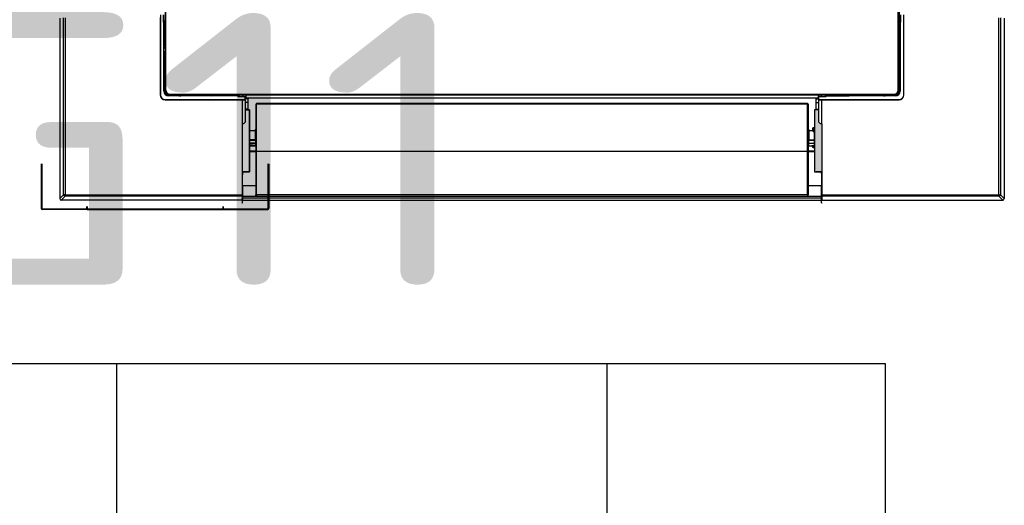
# Model space of a CAD drawing. Header units: millimetres. Extents: x 70863 to 97198, y -18528 to 3008.
# Tile 111 of 148: x 87247 to 87313, y -6667 to -6635. Entities that reach past the tile are written whole.
import ezdxf
from ezdxf.enums import TextEntityAlignment as Align

# ---------------------------------------------------------------- set-up
doc = ezdxf.new("R2010")
doc.units = ezdxf.units.MM
for name, color, linetype in [('el_symbole', 70, 'Continuous'), ('Ins-el-opis gniazd', 120, 'Continuous'), ('wod-kan-hvac', 3, 'Continuous')]:
    doc.layers.add(name, color=color, linetype=linetype)
doc.styles.add('iso', font='isocpeur.ttf', dxfattribs={"width": 1.2})

# ---------------------------------------------------------------- blocks, each defined once
blk = doc.blocks.new('e g_media')
at = {"color": 0, "linetype": 'ByBlock', "lineweight": -2}
blk.add_line((0, 0), (10, 0), dxfattribs=at)
at = {"color": 0, "linetype": 'ByBlock', "lineweight": -2, "flags": 128}
blk.add_lwpolyline([(20, 8), (10, 8), (10, -8), (20, -8)], dxfattribs=at)
blk = doc.blocks.new('*U344')
at = {"color": 0, "linetype": 'ByBlock', "lineweight": -2}
blk.add_blockref('e g_media', (0, 0), dxfattribs=at)
at = {"color": 0, "linetype": 'ByBlock', "lineweight": -2, "style": 'iso'}
blk.add_attdef('TYP', text='', height=10, dxfattribs=at).set_placement((35.833, 0), align=Align.MIDDLE)
blk = doc.blocks.new('e g')
at = {"color": 0, "linetype": 'ByBlock', "lineweight": -2}
for p, q in [((10, 10), (10, -10)), ((0, 0), (10, 0))]:
    blk.add_line(p, q, dxfattribs=at)
blk.add_arc((20, 0), 10, 90, 270, dxfattribs=at)
blk = doc.blocks.new('*U345')
at = {"color": 0, "linetype": 'ByBlock', "lineweight": -2}
blk.add_blockref('e g', (0, 0), dxfattribs=at)
at = {"color": 0, "linetype": 'ByBlock', "lineweight": -2, "style": 'iso'}
blk.add_attdef('ILE', text='', height=10, rotation=270, dxfattribs=at).set_placement((25, 0), align=Align.MIDDLE)
at = {"layer": 'Ins-el-opis gniazd', "style": 'iso'}
blk.add_attdef('OBWOD', text='', height=10, rotation=270, dxfattribs=at).set_placement((40, 0), align=Align.MIDDLE_CENTER)
blk = doc.blocks.new('PE1')
at = {"layer": 'el_symbole'}
blk.add_lwpolyline([(0, 105), (-108.8, 105), (-108.8, 0), (0, 0)], close=True, dxfattribs=at)
at = {"layer": 'el_symbole', "xscale": 1.8, "yscale": 1.8, "zscale": 1.8, "rotation": 89.99999999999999}
blk.add_blockref('*U344', (-90.4, 0), dxfattribs=at)
at = {"layer": 'el_symbole'}
ref = blk.add_blockref('*U345', (-58, 0), dxfattribs=dict(at, xscale=1.8, yscale=1.8, zscale=1.8, rotation=89.99999999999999))
ref.add_attrib('ILE', 'x3D', dxfattribs={"layer": '0', "color": 0, "linetype": 'ByBlock', "lineweight": -2, "height": 18, "style": 'iso'}).set_placement((-58, 45), align=Align.MIDDLE)
blk = doc.blocks.new('PY3_panel')
at = {"linetype": 'ByBlock'}
for points in [[(137.47, 24.56), (137.47, 40.13), (137.47, 54.38), (137.47, 65.55), (134.52, 65.55), (134.52, 57.46), (133.5, 56.43), (132.49, 56.43), (132.49, 24.56), (136.45, 24.56)], [(515.52, 56.43), (514.5, 56.43), (513.49, 57.46), (513.49, 65.55), (510.54, 65.55), (510.54, 53.85), (510.54, 40.66), (510.54, 24.56), (511.56, 24.56), (515.52, 24.56)]]:
    blk.add_hatch(color=0, dxfattribs=at).paths.add_polyline_path(points, flags=0)
at = {"color": 0, "linetype": 'ByBlock', "lineweight": 25}
for p, q in [((81.61, 557.14), (81.61, 78.51)), ((81.63, 557.12), (81.63, 78.53)), ((82.15, 78.53), (82.15, 557.12)), ((565.86, 78.53), (565.86, 557.12)), ((566.37, 557.12), (566.37, 78.53)), ((566.39, 557.14), (566.39, 78.51)), ((12.1, 126.13), (12.1, 6.92)), ((14.65, 9.46), (14.65, 126.3)), ((15.64, 126.31), (15.64, 9.46)), ((78.41, 126.64), (78.41, 75.44)), ((78.54, 128.32), (78.54, 75.44)), ((80.49, 128.32), (80.49, 123.53)), ((80.49, 123.53), (80.86, 123.65)), ((80.54, 128.3), (80.54, 123.7)), ((80.54, 124.16), (81.61, 124.16)), ((80.54, 124.11), (81.56, 124.11)), ((81.56, 124.09), (80.54, 124.09)), ((80.54, 123.7), (80.86, 123.65)), ((80.86, 123.65), (80.96, 123.65)), ((80.9, 123.53), (80.96, 123.65)), ((80.94, 123.59), (80.96, 123.61)), ((80.94, 123.59), (80.94, 108.82)), ((81.61, 123.59), (80.94, 123.59)), ((80.96, 123.61), (80.96, 123.65)), ((80.96, 123.61), (81.61, 123.61)), ((81.56, 124.11), (81.61, 124.14)), ((81.56, 124.09), (81.56, 124.11)), ((81.61, 124.03), (81.56, 124.09)), ((566.39, 124.16), (567.46, 124.16)), ((566.39, 124.14), (566.45, 124.11)), ((566.39, 124.03), (566.45, 124.09)), ((566.39, 123.61), (567.05, 123.61)), ((566.39, 123.59), (567.07, 123.59)), ((566.45, 124.11), (567.46, 124.11)), ((566.45, 124.09), (566.45, 124.11)), ((566.45, 124.09), (567.46, 124.09)), ((567.05, 123.65), (567.11, 123.53)), ((567.05, 123.65), (567.15, 123.65)), ((567.05, 123.65), (567.05, 123.61)), ((567.07, 123.59), (567.05, 123.61)), ((567.07, 123.59), (567.07, 108.82)), ((567.15, 123.65), (567.46, 123.7)), ((567.52, 123.53), (567.15, 123.65)), ((567.46, 123.7), (567.46, 128.3)), ((567.52, 123.53), (567.52, 128.32)), ((569.47, 75.44), (569.47, 128.32)), ((569.6, 75.44), (569.6, 126.64)), ((632.37, 9.46), (632.37, 126.31)), ((633.36, 126.3), (633.36, 9.46)), ((635.9, 126.13), (635.9, 6.92)), ((80.49, 123.53), (80.9, 123.53)), ((80.9, 77.8), (80.9, 123.53)), ((567.11, 123.53), (567.52, 123.53)), ((567.11, 123.53), (567.11, 77.8)), ((80.96, 108.81), (80.91, 108.38)), ((80.91, 83.77), (80.91, 108.38)), ((80.91, 107.67), (81.61, 108.37)), ((81.61, 108.36), (80.91, 107.66)), ((80.91, 106.21), (81.61, 106.91)), ((80.94, 108.82), (81.61, 109.49)), ((80.94, 108.82), (80.96, 108.81)), ((81.61, 109.47), (80.96, 108.81)), ((81.61, 109.16), (81.31, 109.16)), ((567.07, 108.82), (566.39, 109.49)), ((567.05, 108.81), (566.39, 109.47)), ((566.39, 109.16), (566.7, 109.16)), ((567.09, 107.67), (566.39, 108.37)), ((567.09, 107.66), (566.39, 108.36)), ((566.39, 106.91), (567.09, 106.21)), ((567.07, 108.82), (567.05, 108.81)), ((567.05, 108.81), (567.09, 108.38)), ((567.09, 108.38), (567.09, 83.77)), ((81.61, 103.85), (81.1, 103.85)), ((81.1, 103.85), (81.1, 85.8)), ((81.14, 103.79), (81.11, 103.83)), ((81.61, 103.79), (81.14, 103.79)), ((81.14, 103.79), (81.14, 85.65)), ((81.61, 103.22), (81.14, 103.22)), ((566.91, 103.85), (566.39, 103.85)), ((566.39, 103.83), (566.9, 103.83)), ((566.87, 103.79), (566.39, 103.79)), ((566.39, 103.22), (566.87, 103.22)), ((566.87, 103.79), (566.9, 103.83)), ((566.87, 85.65), (566.87, 103.79)), ((566.91, 103.85), (566.91, 85.8)), ((81.1, 85.8), (80.91, 85.71)), ((80.91, 84.58), (81.12, 84.67)), ((81.2, 84.59), (81.12, 84.67)), ((81.14, 86.2), (81.41, 86.2)), ((81.14, 85.65), (81.2, 85.59)), ((81.17, 86.44), (81.41, 86.2)), ((81.2, 85.59), (81.2, 84.59)), ((81.61, 85.59), (81.38, 85.59)), ((81.38, 83.69), (81.38, 85.59)), ((566.39, 85.59), (566.63, 85.59)), ((566.84, 86.44), (566.6, 86.2)), ((566.87, 86.2), (566.6, 86.2)), ((566.63, 85.59), (566.63, 83.69)), ((566.87, 85.65), (566.81, 85.59)), ((566.81, 84.59), (566.81, 85.59)), ((566.89, 84.67), (566.81, 84.59)), ((566.89, 84.67), (567.09, 84.58)), ((567.09, 85.71), (566.91, 85.8)), ((80.94, 83.53), (80.91, 83.77)), ((80.94, 77.8), (80.94, 83.53)), ((81.61, 83.8), (81.45, 83.72)), ((81.45, 83.72), (81.45, 77.8)), ((81.61, 78.51), (81.63, 78.53)), ((81.63, 78.53), (82.15, 78.53)), ((565.86, 78.53), (566.37, 78.53)), ((566.37, 78.53), (566.39, 78.51)), ((566.56, 83.72), (566.39, 83.8)), ((566.56, 77.8), (566.56, 83.72)), ((567.09, 83.77), (567.07, 83.53)), ((567.07, 83.53), (567.07, 77.8)), ((78.41, 75.44), (78.54, 75.44)), ((80.9, 77.8), (80.94, 77.8)), ((80.94, 77.8), (81.45, 77.8)), ((81.61, 72.36), (81.61, 72.23)), ((81.61, 72.36), (134.49, 72.36)), ((81.61, 72.23), (132.81, 72.23)), ((83.97, 74.76), (83.97, 75.27)), ((83.97, 75.27), (89.9, 75.27)), ((83.97, 74.76), (83.97, 74.72)), ((89.71, 74.76), (83.97, 74.76)), ((129.7, 74.72), (83.97, 74.72)), ((84.71, 75.46), (84.69, 75.44)), ((89.21, 75.44), (84.69, 75.44)), ((84.71, 75.97), (563.3, 75.97)), ((84.71, 75.97), (84.71, 75.46)), ((563.3, 75.46), (84.71, 75.46)), ((112.46, 75.44), (89.21, 75.44)), ((89.31, 75.33), (89.21, 75.44)), ((92.28, 75.33), (89.31, 75.33)), ((89.94, 74.74), (89.71, 74.76)), ((89.86, 75.2), (91.77, 75.2)), ((89.9, 75.27), (89.92, 75.33)), ((114.56, 74.74), (89.94, 74.74)), ((90.75, 74.74), (90.85, 74.94)), ((90.77, 75.02), (90.85, 74.94)), ((91.77, 75.02), (90.77, 75.02)), ((91.77, 75.33), (91.77, 75.2)), ((91.83, 74.96), (91.77, 75.02)), ((109.97, 74.96), (91.83, 74.96)), ((91.97, 74.93), (91.89, 74.74)), ((110.02, 74.93), (91.97, 74.93)), ((92.28, 75.33), (92.34, 74.96)), ((108.07, 75), (93.59, 75)), ((109.38, 75.33), (109.32, 74.96)), ((112.35, 75.33), (109.38, 75.33)), ((109.4, 75.33), (109.4, 74.96)), ((109.97, 75.33), (109.97, 74.96)), ((109.97, 74.96), (110, 74.93)), ((110.02, 75.33), (110.02, 74.93)), ((112.35, 75.33), (112.46, 75.44)), ((112.39, 74.74), (113.09, 75.44)), ((112.46, 75.44), (535.55, 75.44)), ((113.84, 74.74), (114.54, 75.44)), ((114.54, 75.44), (113.84, 74.74)), ((114.99, 74.78), (114.56, 74.74)), ((114.99, 74.76), (115.67, 75.44)), ((114.99, 74.78), (115.64, 75.44)), ((114.99, 74.76), (114.99, 74.78)), ((129.76, 74.76), (114.99, 74.76)), ((115.34, 75.44), (115.34, 75.13)), ((129.83, 74.78), (129.7, 74.72)), ((129.7, 74.72), (129.7, 74.31)), ((129.7, 74.31), (129.83, 74.68)), ((129.7, 74.31), (134.49, 74.31)), ((129.76, 75.44), (129.76, 74.76)), ((129.76, 74.76), (129.79, 74.78)), ((129.79, 75.44), (129.79, 74.78)), ((129.83, 74.78), (129.79, 74.78)), ((129.83, 74.78), (129.83, 74.68)), ((129.83, 74.68), (129.88, 74.37)), ((129.88, 74.37), (134.47, 74.37)), ((130.21, 75.44), (130.26, 75.39)), ((130.26, 75.39), (130.28, 75.39)), ((130.26, 75.39), (130.26, 74.37)), ((130.28, 75.39), (130.31, 75.44)), ((130.28, 74.37), (130.28, 75.39)), ((130.34, 74.37), (130.34, 75.44)), ((132.81, 72.23), (134.52, 72.28)), ((132.81, 56.43), (132.81, 72.23)), ((132.9, 74.37), (132.9, 74.88)), ((132.98, 74.37), (132.98, 74.95)), ((134.47, 74.37), (134.49, 74.31)), ((134.49, 72.36), (134.49, 74.31)), ((136.45, 72.89), (134.49, 72.89)), ((134.52, 72.28), (134.49, 72.36)), ((134.52, 72.28), (134.52, 57.46)), ((135.03, 75.44), (135.03, 73.39)), ((135.03, 73.39), (512.98, 73.39)), ((136.45, 73.39), (136.45, 72.89)), ((136.45, 70.31), (136.45, 72.89)), ((511.56, 73.39), (511.56, 72.89)), ((511.56, 72.89), (513.52, 72.89)), ((511.56, 70.31), (511.56, 72.89)), ((512.98, 75.44), (512.98, 73.39)), ((513.49, 72.28), (513.52, 72.36)), ((513.49, 72.28), (515.19, 72.23)), ((513.49, 57.46), (513.49, 72.28)), ((513.53, 74.37), (513.52, 74.31)), ((513.52, 74.31), (518.3, 74.31)), ((513.52, 72.36), (513.52, 74.31)), ((513.52, 72.36), (566.39, 72.36)), ((513.53, 74.37), (518.13, 74.37)), ((515.03, 74.37), (515.03, 74.95)), ((515.1, 74.37), (515.1, 74.88)), ((515.19, 72.23), (515.19, 56.43)), ((515.19, 72.23), (566.39, 72.23)), ((517.67, 75.44), (517.67, 74.37)), ((517.7, 75.44), (517.72, 75.39)), ((517.72, 75.39), (517.72, 74.37)), ((517.75, 75.39), (517.72, 75.39)), ((517.8, 75.44), (517.75, 75.39)), ((517.75, 75.39), (517.75, 74.37)), ((518.13, 74.37), (518.18, 74.68)), ((518.22, 74.78), (518.18, 74.78)), ((518.3, 74.72), (518.18, 74.78)), ((518.18, 74.68), (518.18, 74.78)), ((518.3, 74.31), (518.18, 74.68)), ((518.22, 74.78), (518.22, 75.44)), ((518.24, 74.76), (518.22, 74.78)), ((518.24, 75.44), (518.24, 74.76)), ((518.24, 74.76), (533.01, 74.76)), ((564.04, 74.72), (518.3, 74.72)), ((518.3, 74.31), (518.3, 74.72)), ((533.01, 74.76), (532.34, 75.44)), ((532.37, 75.44), (533.02, 74.78)), ((532.67, 75.44), (532.67, 75.13)), ((533.01, 74.76), (533.02, 74.78)), ((533.02, 74.78), (533.45, 74.74)), ((558.06, 74.74), (533.45, 74.74)), ((534.16, 74.74), (533.46, 75.44)), ((534.17, 74.74), (533.47, 75.44)), ((534.92, 75.44), (535.62, 74.74)), ((535.55, 75.44), (558.8, 75.44)), ((535.66, 75.33), (535.55, 75.44)), ((535.66, 75.33), (538.62, 75.33)), ((537.98, 74.93), (537.98, 75.33)), ((537.98, 74.93), (556.03, 74.93)), ((538.01, 75.33), (538.01, 74.93)), ((538.04, 74.96), (538.01, 74.93)), ((538.04, 74.96), (538.04, 75.33)), ((556.18, 74.96), (538.04, 74.96)), ((538.61, 75.33), (538.61, 74.96)), ((538.62, 75.33), (538.69, 74.96)), ((539.94, 75), (554.41, 75)), ((555.73, 75.33), (555.67, 74.96)), ((555.73, 75.33), (558.69, 75.33)), ((556.12, 74.74), (556.03, 74.93)), ((556.18, 74.96), (556.24, 75.02)), ((556.24, 75.33), (556.24, 75.2)), ((556.24, 75.2), (558.14, 75.2)), ((557.24, 75.02), (556.24, 75.02)), ((557.16, 74.94), (557.24, 75.02)), ((557.16, 74.94), (557.25, 74.74)), ((558.3, 74.76), (558.06, 74.74)), ((558.08, 75.33), (558.11, 75.27)), ((558.11, 75.27), (564.04, 75.27)), ((564.04, 74.76), (558.3, 74.76)), ((558.69, 75.33), (558.8, 75.44)), ((558.8, 75.44), (563.32, 75.44)), ((563.3, 75.46), (563.3, 75.97)), ((563.32, 75.44), (563.3, 75.46)), ((564.04, 74.76), (564.04, 75.27)), ((564.04, 74.72), (564.04, 74.76)), ((566.39, 72.23), (566.39, 72.36)), ((567.07, 77.8), (566.56, 77.8)), ((567.07, 77.8), (567.11, 77.8)), ((569.47, 75.44), (569.6, 75.44)), ((136.45, 70.31), (134.52, 70.31)), ((136.45, 65.92), (134.52, 65.92)), ((136.45, 65.92), (136.45, 70.31)), ((136.45, 65.55), (136.45, 65.92)), ((141.58, 69.26), (141.57, 69.2)), ((141.57, 69.2), (141.57, 38.36)), ((141.61, 69.32), (141.58, 69.26)), ((141.66, 69.37), (141.61, 69.32)), ((141.72, 69.42), (141.66, 69.37)), ((141.8, 69.46), (141.72, 69.42)), ((141.89, 69.49), (141.8, 69.46)), ((141.98, 69.5), (141.89, 69.49)), ((142.08, 69.51), (141.98, 69.5)), ((505.92, 69.71), (142.08, 69.71)), ((142.08, 69.71), (142.08, 69.51)), ((142.08, 38.36), (142.08, 69.51)), ((142.08, 69.51), (505.92, 69.51)), ((505.92, 69.71), (505.92, 69.51)), ((505.92, 38.36), (505.92, 69.51)), ((505.92, 69.51), (506.02, 69.5)), ((506.02, 69.5), (506.12, 69.49)), ((506.12, 69.49), (506.21, 69.46)), ((506.21, 69.46), (506.29, 69.42)), ((506.29, 69.42), (506.35, 69.37)), ((506.35, 69.37), (506.4, 69.32)), ((506.4, 69.32), (506.43, 69.26)), ((506.43, 69.26), (506.44, 69.2)), ((506.44, 69.2), (506.44, 38.36)), ((511.56, 70.31), (513.49, 70.31)), ((511.56, 65.92), (511.56, 70.31)), ((511.56, 65.92), (513.49, 65.92)), ((511.56, 65.55), (511.56, 65.92)), ((132.49, 56.43), (132.49, 9.46)), ((132.49, 56.43), (132.81, 56.43)), ((133.5, 56.43), (132.81, 56.43)), ((134.52, 57.46), (133.5, 56.43)), ((137.47, 54.38), (137.47, 40.13)), ((141.16, 52.28), (141.16, 52.29)), ((141.16, 52.29), (141.16, 45.26)), ((141.16, 52.28), (141.16, 52.29)), ((141.57, 56.76), (141.53, 56.76)), ((141.53, 55.23), (141.57, 55.23)), ((141.57, 55.15), (141.53, 55.15)), ((141.53, 53.61), (141.57, 53.61)), ((141.57, 53.49), (141.53, 53.49)), ((506.85, 52.29), (506.85, 52.28)), ((506.85, 52.29), (506.85, 45.26)), ((509.51, 52.8), (509.51, 53.64)), ((509.51, 51.53), (509.51, 52.8)), ((509.57, 53.78), (509.57, 52.9)), ((509.71, 53.84), (510.54, 53.85)), ((510.1, 52.85), (509.71, 52.63)), ((509.71, 52.63), (509.71, 51.36)), ((510.54, 52.85), (510.1, 52.85)), ((510.54, 40.66), (510.54, 53.85)), ((514.5, 56.43), (513.49, 57.46)), ((515.19, 56.43), (514.5, 56.43)), ((515.19, 56.43), (515.52, 56.43)), ((515.52, 9.46), (515.52, 56.43)), ((141.16, 51.76), (137.47, 51.74)), ((139.11, 45.71), (137.47, 45.7)), ((140.75, 45.72), (139.11, 45.71)), ((141.16, 45.72), (140.75, 45.72)), ((141.53, 51.97), (141.57, 51.97)), ((141.57, 51.86), (141.53, 51.86)), ((141.53, 50.32), (141.57, 50.32)), ((141.57, 46.7), (141.53, 46.7)), ((506.47, 49.64), (506.44, 49.64)), ((506.44, 48.24), (506.47, 48.24)), ((506.44, 48.05), (506.47, 48.05)), ((509.51, 51.75), (506.85, 51.76)), ((506.85, 45.72), (507.26, 45.72)), ((507.26, 45.72), (508.9, 45.71)), ((508.9, 45.71), (510.54, 45.7)), ((509.71, 51.36), (510.54, 51.35)), ((509.71, 51.32), (510.54, 51.31)), ((141.37, 43.53), (137.47, 43.52)), ((137.47, 43.25), (141.37, 43.26)), ((139.32, 41.91), (137.47, 41.94)), ((137.47, 41.86), (141.37, 41.82)), ((140.96, 41.89), (139.32, 41.91)), ((141.37, 41.89), (140.96, 41.89)), ((141.37, 45.03), (141.37, 43.53)), ((141.41, 43.26), (141.37, 43.26)), ((141.37, 43.26), (141.37, 42.2)), ((141.41, 41.89), (141.37, 41.89)), ((141.45, 43.26), (141.41, 43.26)), ((141.45, 41.88), (141.41, 41.89)), ((141.48, 43.25), (141.45, 43.26)), ((141.48, 41.87), (141.45, 41.88)), ((141.51, 43.23), (141.48, 43.25)), ((141.51, 41.85), (141.48, 41.87)), ((141.54, 43.22), (141.51, 43.23)), ((141.54, 41.83), (141.51, 41.85)), ((141.53, 45.47), (141.57, 45.47)), ((141.57, 42.12), (141.53, 42.12)), ((141.53, 40.57), (141.57, 40.57)), ((141.56, 43.2), (141.54, 43.22)), ((141.56, 41.81), (141.54, 41.83)), ((141.57, 43.18), (141.56, 43.2)), ((141.57, 41.78), (141.56, 41.81)), ((141.57, 43.16), (141.57, 43.18)), ((141.57, 41.76), (141.57, 41.78)), ((506.44, 43.18), (506.45, 43.2)), ((506.44, 43.16), (506.44, 43.18)), ((506.44, 41.78), (506.45, 41.81)), ((506.44, 41.76), (506.44, 41.78)), ((506.45, 43.2), (506.47, 43.22)), ((506.45, 41.81), (506.47, 41.83)), ((506.47, 43.22), (506.5, 43.23)), ((506.47, 41.83), (506.5, 41.85)), ((506.5, 43.23), (506.53, 43.25)), ((506.5, 41.85), (506.53, 41.87)), ((506.53, 43.25), (506.56, 43.26)), ((506.53, 41.87), (506.56, 41.88)), ((506.53, 41.79), (506.57, 41.81)), ((506.56, 43.26), (506.6, 43.26)), ((506.56, 41.88), (506.6, 41.89)), ((506.6, 43.26), (506.64, 43.26)), ((506.6, 41.89), (506.64, 41.89)), ((506.64, 45.03), (506.64, 43.53)), ((506.64, 43.53), (510.54, 43.52)), ((506.64, 43.26), (506.64, 41.89)), ((510.54, 43.25), (506.64, 43.26)), ((506.64, 41.89), (507.05, 41.89)), ((506.64, 41.82), (510.54, 41.86)), ((507.05, 41.89), (508.69, 41.91)), ((508.69, 41.91), (510.54, 41.94)), ((509.51, 41.71), (509.51, 41.85)), ((509.51, 40.87), (509.51, 41.71)), ((509.57, 41.61), (509.57, 40.73)), ((509.71, 40.67), (510.54, 40.66)), ((509.76, 41.86), (510.1, 41.66)), ((510.1, 41.66), (510.54, 41.66)), ((510.1, 41.66), (510.54, 41.5)), ((137.47, 38.54), (141.57, 38.54)), ((137.47, 38.16), (141.57, 38.16)), ((141.57, 38.36), (141.57, 9.54)), ((142.08, 38.36), (141.57, 38.36)), ((142.08, 9.54), (142.08, 38.36)), ((142.08, 38.36), (505.92, 38.36)), ((505.92, 38.36), (506.44, 38.36)), ((505.92, 9.54), (505.92, 38.36)), ((506.44, 38.54), (510.54, 38.54)), ((506.44, 38.36), (506.44, 9.54)), ((506.44, 38.16), (510.54, 38.16)), ((-0.11, 30.01), (-0.11, 0.55)), ((0.03, 0.69), (0.03, 30)), ((0.27, 30), (0.27, 0.69)), ((149.83, 0.69), (149.83, 30)), ((150.08, 30), (150.08, 0.69)), ((150.21, 30.01), (150.21, 0.55)), ((132.49, 24.56), (136.45, 24.56)), ((132.79, 24.29), (132.76, 24.3)), ((132.79, 24.56), (132.79, 24.29)), ((515.52, 24.56), (511.56, 24.56)), ((515.22, 24.29), (515.21, 24.56)), ((132.49, 15.79), (132.71, 15.79)), ((132.86, 16.08), (132.51, 16.08)), ((132.71, 15.79), (132.86, 16.08)), ((132.71, 9.13), (132.71, 15.79)), ((132.86, 15.62), (132.86, 8.5)), ((132.86, 15.62), (141.57, 15.62)), ((506.44, 15.62), (515.15, 15.62)), ((515.3, 15.79), (515.15, 16.08)), ((515.15, 16.08), (515.5, 16.08)), ((515.15, 8.5), (515.15, 15.62)), ((515.52, 15.79), (515.3, 15.79)), ((515.3, 9.13), (515.3, 15.79)), ((12.1, 6.92), (14.65, 9.46)), ((15.64, 8.47), (13.09, 5.93)), ((15.64, 9.46), (14.65, 9.46)), ((15.64, 9.46), (15.64, 8.47)), ((15.64, 9.46), (132.49, 9.46)), ((132.47, 8.47), (15.64, 8.47)), ((132.47, 8.47), (132.31, 5.93)), ((132.71, 9.13), (132.85, 8.5)), ((132.86, 7.51), (132.72, 7.51)), ((132.77, 5.93), (132.72, 7.51)), ((132.86, 8.5), (132.85, 8.5)), ((132.86, 8.5), (132.86, 7.51)), ((132.86, 8.5), (515.15, 8.5)), ((132.86, 7.51), (515.15, 7.51)), ((132.86, 7.51), (132.86, 5.93)), ((142.08, 9.54), (141.57, 9.54)), ((141.57, 9.03), (141.57, 9.54)), ((142.08, 9.54), (142.08, 8.51)), ((505.92, 9.54), (142.08, 9.54)), ((142.08, 8.51), (505.92, 8.51)), ((505.92, 9.54), (506.44, 9.54)), ((505.92, 9.54), (505.92, 8.51)), ((506.44, 9.03), (506.44, 9.54)), ((515.15, 7.51), (515.15, 8.5)), ((515.15, 8.5), (515.16, 8.5)), ((515.15, 7.51), (515.29, 7.51)), ((515.15, 5.93), (515.15, 7.51)), ((515.3, 9.13), (515.16, 8.5)), ((515.24, 5.93), (515.29, 7.51)), ((515.52, 9.46), (632.37, 9.46)), ((632.37, 8.47), (515.53, 8.47)), ((515.7, 5.93), (515.53, 8.47)), ((632.37, 9.46), (633.36, 9.46)), ((632.37, 9.46), (632.37, 8.47)), ((634.91, 5.93), (632.37, 8.47)), ((633.36, 9.46), (635.9, 6.92)), ((-0.11, 0.55), (0.03, 0.69)), ((0.27, 0.69), (0.03, 0.69)), ((0.75, 0.21), (0.75, -0.03)), ((0.75, 0.21), (30.07, 0.21)), ((132.31, 5.93), (13.09, 5.93)), ((30.07, 0.21), (30.07, 1.79)), ((30.17, 1.28), (30.07, 1.28)), ((30.17, 1.27), (30.07, 1.27)), ((30.08, 0.98), (30.07, 0.98)), ((30.08, -0.08), (30.08, 0.98)), ((30.08, 0.02), (30.17, 0.02)), ((30.17, 1.28), (30.17, 1.27)), ((30.17, 0.21), (30.17, 1.27)), ((30.2, 0.21), (30.17, 0.21)), ((30.2, 1.79), (30.2, 0.21)), ((30.2, 0.21), (119.91, 0.21)), ((30.2, 0.21), (30.2, -0.03)), ((119.91, 0.21), (119.91, 1.79)), ((119.91, 0.21), (119.93, 0.21)), ((119.91, -0.03), (119.91, 0.21)), ((119.93, 1.28), (119.93, 1.27)), ((120.04, 1.28), (119.93, 1.28)), ((119.93, 0.21), (119.93, 1.27)), ((119.93, 1.27), (120.04, 1.27)), ((120.02, 0.02), (119.93, 0.02)), ((120.02, -0.08), (120.02, 0.98)), ((120.02, 0.98), (120.04, 0.98)), ((120.04, 1.79), (120.04, 0.21)), ((120.04, 0.21), (149.35, 0.21)), ((132.31, 4.24), (132.77, 4.24)), ((132.77, 5.93), (132.86, 5.93)), ((132.77, 4.24), (132.77, 5.93)), ((132.86, 5.93), (515.15, 5.93)), ((149.35, 0.21), (149.35, -0.03)), ((149.83, 0.69), (150.08, 0.69)), ((150.08, 0.69), (150.21, 0.55)), ((515.24, 5.93), (515.15, 5.93)), ((515.24, 4.24), (515.24, 5.93)), ((515.24, 4.24), (515.7, 4.24)), ((515.7, 5.93), (634.91, 5.93)), ((0.75, -0.03), (0.61, -0.17)), ((30.08, -0.17), (0.61, -0.17)), ((30.06, -0.03), (0.75, -0.03)), ((30.06, -0.03), (30.05, -0.08)), ((30.05, -0.08), (30.08, -0.08)), ((30.08, -0.08), (30.08, -0.17)), ((30.2, -0.03), (30.17, -0.04)), ((30.2, -0.17), (30.17, -0.04)), ((30.2, -0.03), (119.91, -0.03)), ((30.2, -0.03), (30.2, -0.17)), ((30.2, -0.17), (119.91, -0.17)), ((119.91, -0.03), (119.93, -0.04)), ((119.91, -0.17), (119.91, -0.03)), ((119.91, -0.17), (119.93, -0.04)), ((120.03, -0.17), (120.02, -0.08)), ((120.02, -0.08), (120.06, -0.08)), ((120.03, -0.17), (149.49, -0.17)), ((149.35, -0.03), (120.04, -0.03)), ((120.06, -0.08), (120.04, -0.03)), ((149.49, -0.17), (149.35, -0.03))]:
    blk.add_line(p, q, dxfattribs=at)
at = {"color": 0, "linetype": 'ByBlock'}
for p, q in [((134.52, 65.55), (134.52, 57.46)), ((137.47, 65.55), (134.52, 65.55)), ((134.52, 65.55), (137.47, 65.55)), ((134.52, 65.55), (134.52, 57.46)), ((137.47, 24.56), (137.47, 65.55)), ((137.47, 65.55), (137.47, 24.56)), ((513.49, 65.55), (510.54, 65.55)), ((510.54, 65.55), (510.54, 24.56)), ((513.49, 65.55), (510.54, 65.55)), ((510.54, 65.55), (510.54, 24.56)), ((513.49, 57.46), (513.49, 65.55)), ((513.49, 57.46), (513.49, 65.55)), ((133.5, 56.43), (132.49, 56.43)), ((132.49, 56.43), (132.49, 24.56)), ((133.5, 56.43), (132.49, 56.43)), ((132.49, 56.43), (132.49, 24.56)), ((134.52, 57.46), (133.5, 56.43)), ((134.52, 57.46), (133.5, 56.43)), ((514.5, 56.43), (513.49, 57.46)), ((514.5, 56.43), (513.49, 57.46)), ((515.52, 56.43), (514.5, 56.43)), ((515.52, 56.43), (514.5, 56.43)), ((515.52, 24.56), (515.52, 56.43)), ((515.52, 24.56), (515.52, 56.43)), ((132.49, 24.56), (137.47, 24.56)), ((137.47, 24.56), (132.49, 24.56)), ((510.54, 24.56), (515.52, 24.56)), ((510.54, 24.56), (515.52, 24.56))]:
    blk.add_line(p, q, dxfattribs=at)
at = {"color": 0, "linetype": 'ByBlock', "lineweight": 25}
for centre, radius, start, end in [((81.17, 87.46), 1.02, 270.0185, 295.64246), ((566.84, 87.46), 1.02, 244.35754, 269.9815), ((81.61, 75.44), 3.21, 180, 270), ((81.61, 75.44), 3.07, 180, 270), ((83.97, 77.8), 3.07, 180, 270), ((83.97, 77.8), 3.04, 180, 270), ((83.97, 77.8), 2.52, 180, 270), ((564.04, 77.8), 3.07, 270, 0), ((564.04, 77.8), 3.04, 270, 0), ((564.04, 77.8), 2.52, 270, 0), ((566.39, 75.44), 3.21, 270, 0), ((566.39, 75.44), 3.07, 270, 0), ((142.08, 69.2), 0.512, 90, 180), ((505.92, 69.2), 0.512, 0, 90), ((141.67, 52.29), 0.512, 101.53696, 180), ((506.33, 52.29), 0.512, 0, 78.46304), ((509.64, 52.79), 0.126, 121.54583, 177.03851), ((509.7, 52.82), 0.189, 186.18228, 274.6817), ((509.88, 52.89), 0.305, 178.01495, 238.02871), ((510.27, 53.11), 0.305, 178.2269, 237.96485), ((509.72, 51.53), 0.205, 180, 269.36121), ((509.7, 51.55), 0.189, 186.18228, 274.6817), ((504.31, 51.41), 5.4, 359.0357, 359.42889), ((141.38, 43.72), 0.189, 265.3183, 353.81772), ((141.37, 41.61), 0.205, 0.00427, 89.44246), ((506.62, 43.72), 0.189, 186.18228, 274.6817), ((506.64, 41.61), 0.205, 90.75857, 179.99573), ((509.68, 41.7), 0.167, 114.51433, 176.98001), ((509.64, 41.72), 0.126, 182.96149, 238.45417), ((509.87, 41.62), 0.303, 129.62143, 182.26789), ((510.27, 41.4), 0.305, 122.03515, 181.7731), ((15.72, 9.54), 1.08, 184.3708, 265.6292), ((142.08, 9.03), 0.512, 180, 270), ((505.92, 9.03), 0.512, 270, 0), ((632.29, 9.54), 1.08, 274.3708, 355.6292)]:
    blk.add_arc(centre, radius, start, end, dxfattribs=at)
for centre, major_axis, ratio, start_param, end_param in [((81.11, 104.85), (0, 1.02), 0.017455, 2.940235, 3.124139), ((566.9, 104.85), (0, 1.02), 0.017455, 3.159046, 3.342951), ((81.38, 84.7), (1.02, 0.48), 0.021021, 4.178982, 4.529511), ((81.12, 85.81), (0, 1.13), 0.015818, 1.578176, 3.125779), ((80.66, 87.46), (1.54, 0), 0.005818, 0.900029, 1.253996), ((80.66, 86.44), (0.512, 0), 0.017455, 0.017453, 0.363714), ((81.38, 85.61), (1.02, 0), 0.017455, 4.539319, 4.712389), ((81.41, 87.23), (0.725, -0.725), 0.999695, 5.497939, 5.699117), ((567.35, 87.46), (1.54, 0), 0.005818, 1.887596, 2.241564), ((566.6, 87.23), (-0.725, -0.725), 0.999695, 0.584068, 0.785246), ((566.63, 85.61), (1.02, 0), 0.017455, 4.712389, 4.885459), ((566.63, 84.7), (1.02, -0.48), 0.021021, 4.895267, 5.245796), ((567.35, 86.44), (0.512, 0), 0.017455, 2.777879, 3.124139), ((566.89, 85.81), (0, 1.13), 0.015818, 3.157406, 4.70501), ((81.45, 83.77), (0.512, 0.241), 0.079183, 3.113129, 4.675198), ((84.69, 78.51), (2.17, 2.17), 0.999695, 2.356347, 3.926839), ((84.71, 78.53), (2.17, 2.17), 0.999797, 2.356347, 3.926839), ((84.71, 78.53), (1.81, 1.81), 0.999695, 2.356347, 3.926839), ((563.3, 78.53), (2.17, -2.17), 0.999797, 5.497939, 7.068431), ((563.3, 78.53), (-1.81, 1.81), 0.999695, 2.356347, 3.926839), ((563.32, 78.51), (2.17, -2.17), 0.999695, 5.497939, 7.068431), ((566.56, 83.77), (0.512, -0.241), 0.079183, 4.74958, 6.311649), ((89.95, 75.27), (0.241, 0.512), 0.079183, 1.607987, 3.170057), ((90.88, 75.2), (0.48, 1.02), 0.021021, 1.753675, 2.104204), ((91.98, 74.94), (1.13, 0), 0.015818, 3.157406, 4.70501), ((91.79, 75.2), (0, 1.02), 0.017455, 1.570796, 1.743866), ((93.6, 71.42), (0, 3.59), 0.059895, 0.05236, 0.162775), ((108.06, 71.42), (0, 3.59), 0.059895, 6.12041, 6.230825), ((111.03, 74.93), (1.02, 0), 0.017455, 3.159046, 3.342951), ((134.32, 73.44), (-1.45, 1.45), 0.999695, 5.715443, 6.597253), ((134.34, 73.42), (-1.45, 1.45), 0.999695, 5.659914, 6.585464), ((135.03, 73.42), (2.05, 0), 0.017455, 4.446006, 4.712389), ((512.98, 73.42), (2.05, 0), 0.017455, 4.712389, 4.978772), ((513.66, 73.42), (1.45, 1.45), 0.999695, 5.980907, 6.906456), ((513.69, 73.44), (1.45, 1.45), 0.999695, 5.969117, 6.850928), ((536.98, 74.93), (1.02, 0), 0.017455, 6.081827, 6.265732), ((539.95, 71.42), (0, 3.59), 0.059895, 0.05236, 0.162775), ((554.4, 71.42), (0, 3.59), 0.059895, 6.12041, 6.230825), ((556.03, 74.94), (1.13, 0), 0.015818, 4.719768, 6.267372), ((556.22, 75.2), (0, 1.02), 0.017455, 4.539319, 4.712389), ((557.13, 75.2), (-0.48, 1.02), 0.021021, 4.178982, 4.529511), ((558.06, 75.27), (-0.241, 0.512), 0.079183, 3.113129, 4.675198), ((428.05, 50.14), (712.36, 5.09), 0.004004, 4.292194, 4.29786), ((219.95, 50.14), (712.36, -5.09), 0.004004, 5.126918, 5.132584), ((132.66, 15.62), (0, 22.55), 0.008727, 4.712389, 4.732799), ((515.34, 15.62), (0, 22.55), 0.008727, 1.550387, 1.570796), ((13.17, 6.99), (0.775, 0.775), 0.935113, 2.389713, 3.893472), ((132.47, 9.46), (0, 1.02), 0.017455, 3.403392, 4.712389), ((515.54, 9.46), (0, 1.02), 0.017455, 1.570796, 2.879793), ((634.84, 6.99), (-0.775, 0.775), 0.935113, 2.389713, 3.893472), ((0.61, 0.55), (0.512, 0.512), 0.997265, 2.357564, 3.925621), ((0.75, 0.69), (0.511, 0.511), 0.999084, 2.357564, 3.925621), ((0.75, 0.69), (0.341, 0.341), 0.997265, 2.357564, 3.925621), ((30.06, 0.21), (0, 0.241), 0.017455, 3.193953, 4.712389), ((30.17, 1.4), (0, 0.12), 0.008727, 3.159046, 4.712389), ((119.93, 1.4), (0, 0.12), 0.008727, 1.570796, 3.124139), ((120.04, 0.21), (0, 0.241), 0.017455, 1.570796, 3.089233), ((149.35, 0.69), (-0.341, 0.341), 0.997265, 2.357564, 3.925621), ((149.35, 0.69), (0.511, -0.511), 0.999084, 5.499157, 7.067214), ((149.49, 0.55), (-0.512, 0.512), 0.997265, 2.357564, 3.925621)]:
    blk.add_ellipse(centre, major_axis=major_axis, ratio=ratio, start_param=start_param, end_param=end_param, dxfattribs=at)
for points, knots in [([(509.51, 53.64), (509.51, 53.64), (509.51, 53.64), (509.51, 53.67), (509.53, 53.72), (509.56, 53.76), (509.57, 53.78)], [0, 0, 0, 0, 0.022452, 0.125278, 0.562364, 1, 1, 1, 1]), ([(509.71, 53.84), (509.69, 53.84), (509.66, 53.84), (509.61, 53.81), (509.59, 53.8), (509.57, 53.78), (509.57, 53.78)], [0, 0, 0, 0, 0.533587, 0.759932, 0.934563, 1, 1, 1, 1]), ([(509.57, 52.9), (509.65, 52.94), (509.78, 53.01), (509.91, 53.09), (509.96, 53.12)], [0, 0, 0, 0, 0.582768, 1, 1, 1, 1]), ([(509.96, 53.12), (510.11, 53.19), (510.31, 53.29), (510.49, 53.32), (510.54, 53.33)], [0, 0, 0, 0, 0.728091, 1, 1, 1, 1]), ([(510.54, 53), (510.53, 53), (510.4, 52.97), (510.25, 52.91), (510.1, 52.85)], [0, 0, 0, 0, 0.013483, 1, 1, 1, 1]), ([(141.37, 45.03), (141.34, 45.04), (141.27, 45.08), (141.19, 45.15), (141.16, 45.22), (141.16, 45.26), (141.16, 45.26)], [0, 0, 0, 0, 0.243164, 0.60016, 0.963688, 1, 1, 1, 1]), ([(141.57, 45.16), (141.57, 45.14), (141.57, 45.1), (141.53, 45.05), (141.49, 45.02), (141.44, 45.01), (141.39, 45.02), (141.37, 45.02), (141.37, 45.03)], [0, 0, 0, 0, 0.1991, 0.398659, 0.587203, 0.762818, 0.942507, 1, 1, 1, 1]), ([(141.37, 43.26), (141.37, 43.29), (141.37, 43.33), (141.37, 43.4), (141.37, 43.46), (141.37, 43.51), (141.37, 43.53), (141.37, 43.53)], [0, 0, 0, 0, 0.229708, 0.459405, 0.689092, 0.918785, 1, 1, 1, 1]), ([(506.44, 45.16), (506.44, 45.14), (506.44, 45.1), (506.47, 45.05), (506.52, 45.02), (506.57, 45.01), (506.61, 45.02), (506.63, 45.02), (506.64, 45.03)], [0, 0, 0, 0, 0.1991, 0.398659, 0.587203, 0.762818, 0.942507, 1, 1, 1, 1]), ([(506.64, 45.03), (506.67, 45.04), (506.74, 45.08), (506.82, 45.15), (506.85, 45.22), (506.85, 45.26), (506.85, 45.26)], [0, 0, 0, 0, 0.243164, 0.60016, 0.963688, 1, 1, 1, 1]), ([(506.64, 43.26), (506.64, 43.29), (506.64, 43.33), (506.64, 43.4), (506.64, 43.46), (506.64, 43.51), (506.64, 43.53), (506.64, 43.53)], [0, 0, 0, 0, 0.229708, 0.459405, 0.689092, 0.918785, 1, 1, 1, 1]), ([(509.57, 40.73), (509.56, 40.75), (509.53, 40.78), (509.51, 40.84), (509.51, 40.87), (509.51, 40.87), (509.51, 40.87)], [0, 0, 0, 0, 0.437636, 0.874722, 0.977548, 1, 1, 1, 1]), ([(509.96, 41.39), (509.87, 41.44), (509.74, 41.52), (509.61, 41.59), (509.57, 41.61)], [0, 0, 0, 0, 0.736455, 1, 1, 1, 1]), ([(509.57, 40.73), (509.58, 40.72), (509.6, 40.7), (509.65, 40.68), (509.69, 40.67), (509.71, 40.67), (509.71, 40.67)], [0, 0, 0, 0, 0.172133, 0.422321, 0.91395, 1, 1, 1, 1]), ([(510.54, 41.18), (510.49, 41.19), (510.31, 41.21), (510.11, 41.32), (509.96, 41.39)], [0, 0, 0, 0, 0.271909, 1, 1, 1, 1]), ([(132.49, 24.41), (132.5, 24.4), (132.56, 24.37), (132.66, 24.33), (132.74, 24.3), (132.76, 24.3)], [0, 0, 0, 0, 0.206465, 0.771603, 1, 1, 1, 1]), ([(132.76, 24.28), (132.76, 24.28), (132.72, 24.28), (132.64, 24.27), (132.54, 24.27), (132.49, 24.28), (132.49, 24.28)], [0, 0, 0, 0, 0.001599, 0.319701, 0.922236, 1, 1, 1, 1]), ([(132.79, 24.29), (132.78, 24.16), (132.76, 23.88), (132.73, 23.46), (132.7, 23.04), (132.68, 22.6), (132.65, 22.15), (132.63, 21.69), (132.61, 21.23), (132.6, 20.75), (132.57, 20.1), (132.55, 19.25), (132.53, 18.35), (132.52, 17.55), (132.51, 16.84), (132.51, 16.35), (132.51, 16.08)], [0, 0, 0, 0, 0.052416, 0.105621, 0.159617, 0.214404, 0.269986, 0.326362, 0.383534, 0.441504, 0.500271, 0.61972, 0.74955, 0.82329, 0.906773, 1, 1, 1, 1]), ([(515.52, 24.34), (515.48, 24.33), (515.39, 24.3), (515.28, 24.3), (515.22, 24.29)], [0, 0, 0, 0, 0.456157, 1, 1, 1, 1]), ([(515.5, 16.08), (515.5, 16.25), (515.5, 16.56), (515.49, 17.01), (515.49, 17.43), (515.48, 17.82), (515.47, 18.44), (515.46, 19.25), (515.43, 20.23), (515.4, 21.13), (515.36, 21.97), (515.32, 22.77), (515.27, 23.55), (515.23, 24.05), (515.22, 24.29)], [0, 0, 0, 0, 0.057106, 0.110704, 0.160797, 0.207382, 0.250461, 0.380286, 0.499743, 0.604945, 0.707564, 0.807608, 0.905084, 1, 1, 1, 1]), ([(30.17, -0.04), (30.17, -0.03), (30.17, -0.03), (30.17, -0.02), (30.17, -0.02), (30.17, 0), (30.17, 0.01), (30.17, 0.02)], [0, 0, 0, 0, 0.25, 0.25, 0.5, 0.5, 1, 1, 1, 1]), ([(119.93, -0.04), (119.93, -0.03), (119.93, -0.03), (119.93, -0.02), (119.93, -0.02), (119.93, 0), (119.93, 0.01), (119.93, 0.02)], [0, 0, 0, 0, 0.25, 0.25, 0.5, 0.5, 1, 1, 1, 1])]:
    blk.add_open_spline(points, degree=3, knots=knots, dxfattribs=at)
for points in [[(132.76, 24.3), (132.76, 24.29), (132.76, 24.29), (132.76, 24.28)], [(132.71, 8.79), (132.71, 8.9), (132.71, 9.02), (132.71, 9.13)], [(132.71, 8.5), (132.71, 8.59), (132.71, 8.69), (132.71, 8.79)], [(132.71, 8.18), (132.71, 8.29), (132.71, 8.39), (132.71, 8.5)], [(132.71, 7.86), (132.71, 7.97), (132.71, 8.07), (132.71, 8.18)], [(132.72, 7.51), (132.72, 7.62), (132.72, 7.74), (132.71, 7.86)], [(515.29, 8.18), (515.3, 8.29), (515.3, 8.39), (515.3, 8.5)], [(515.29, 7.86), (515.29, 7.97), (515.29, 8.07), (515.29, 8.18)], [(515.29, 7.51), (515.29, 7.62), (515.29, 7.74), (515.29, 7.86)], [(515.3, 8.79), (515.3, 8.9), (515.3, 9.02), (515.3, 9.13)], [(515.3, 8.5), (515.3, 8.59), (515.3, 8.69), (515.3, 8.79)], [(30.17, 0.21), (30.17, 0.14), (30.17, 0.08), (30.17, 0.02)], [(119.93, 0.21), (119.93, 0.14), (119.93, 0.08), (119.93, 0.02)]]:
    blk.add_open_spline(points, degree=3, dxfattribs=at)

msp = doc.modelspace()

# ---------------------------------------------------------------- block references
at = {"layer": 'el_symbole', "color": 4, "linetype": 'Continuous', "lineweight": 0, "rotation": 180}
msp.add_blockref('PE1', (87195.872, -6657.281), dxfattribs=at)
at = {"layer": 'wod-kan-hvac', "color": 96, "xscale": 0.09999999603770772, "yscale": 0.09999999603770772, "zscale": 0.09999999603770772}
msp.add_blockref('PY3_panel', (87248.925, -6647.073, 1268.675), dxfattribs=at)

# ---------------------------------------------------------------- texts
at = {"layer": 'Ins-el-opis gniazd', "insert": (87277.968, -6643.12, 0), "char_height": 18, "attachment_point": 6, "style": 'iso'}
msp.add_mtext_dynamic_manual_height_columns('R1-G11', width=134.15986, gutter_width=12.5, heights=[0], dxfattribs=at)

doc.saveas('drawing.dxf')
